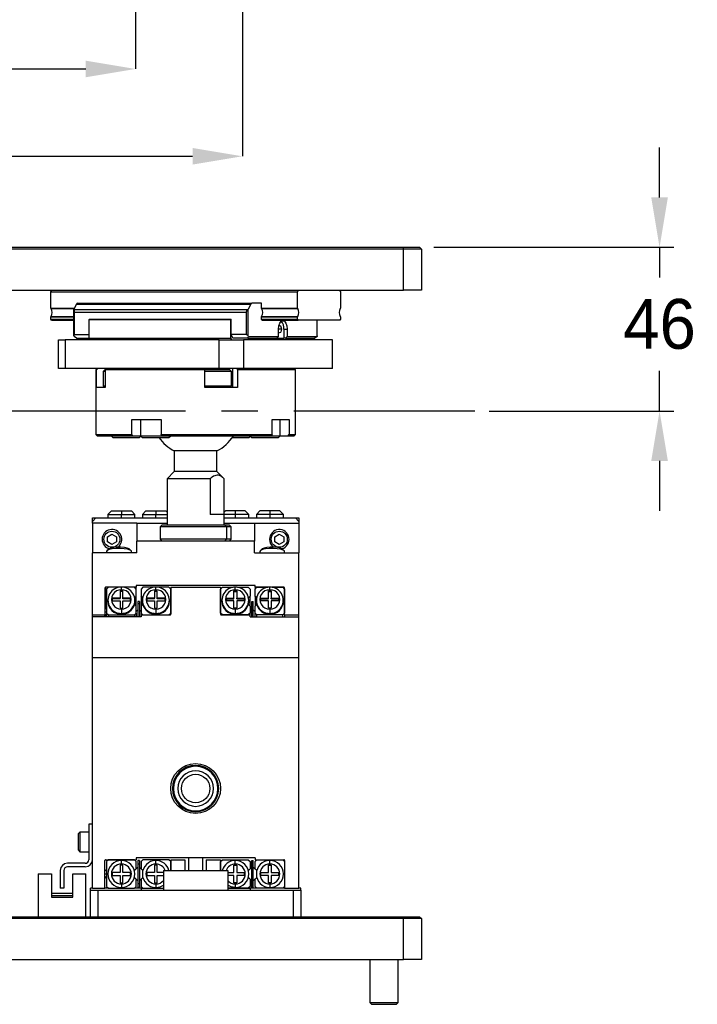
# Model space of a CAD drawing. Header units: millimetres. Extents: x 28 to 428, y 52 to 282.
# Tile 14 of 18: x 273 to 320, y 52 to 121. Entities that reach past the tile are written whole.
import ezdxf

# ---------------------------------------------------------------- set-up
doc = ezdxf.new("R2010")
doc.units = ezdxf.units.MM
doc.header["$PDSIZE"] = -1
doc.linetypes.add('CENTERX2', pattern=[20.32, 12.7, -2.54, 2.54, -2.54])
doc.layers.add('AM_5', color=3, linetype='Continuous', lineweight=25)
doc.layers.add('SLD-0', color=7, linetype='Continuous')
doc.styles.add('SLDTEXTSTYLE3', font='HGPGothicM.ttf')
doc.styles.get("Standard").update_dxf_attribs({"font": 'HGPGothicM.ttf'})
doc.dimstyles.new('ISO-25$0', dxfattribs={"dimtxt": 2.5, "dimasz": 2.5, "dimexe": 1.25, "dimexo": 0.625, "dimtad": 1, "dimlfac": 4, "dimtxsty": 'STANDARD', "dimcen": 2.5, "dimadec": 0, "dimazin": 0, "dimtfac": 1, "dimtmove": 0, "dimatfit": 3, "dimfxl": 1, "dimarcsym": 0})
doc.dimstyles.new('SLDDIMSTYLE2', dxfattribs={"dimtxt": 3.5, "dimasz": 3.5, "dimexe": 0, "dimexo": 0.0625, "dimgap": 0.875, "dimtad": 3, "dimdec": 3, "dimlfac": 4, "dimrnd": 1e-09, "dimzin": 12, "dimdsep": 46, "dimtxsty": 'SLDTEXTSTYLE3', "dimsah": 1, "dimcen": 0.09, "dimadec": 0, "dimazin": 3, "dimtfac": 1, "dimtdec": 3, "dimtofl": 0, "dimtmove": 0, "dimatfit": 3, "dimfxl": 1, "dimfrac": 2, "dimtolj": 1, "dimtzin": 12, "dimarcsym": 0})

# ---------------------------------------------------------------- blocks, each defined once
blk = doc.blocks.new('_D_2')
at = {"layer": 'Defpoints', "color": 0, "transparency": 16777216}
for p in [(241.04, 156.028), (281.04, 156.028), (281.04, 117.328)]:
    blk.add_point(p, dxfattribs=at)
at = {"layer": 'SLD-0', "color": 0, "lineweight": -2, "transparency": 16777216}
for p, q in [((241.04, 155.965), (241.04, 117.328)), ((281.04, 155.965), (281.04, 117.328)), ((244.54, 117.328), (277.54, 117.328))]:
    blk.add_line(p, q, dxfattribs=at)
at = {"layer": 'SLD-0', "color": 0, "transparency": 16777216}
for points in [[(244.54, 117.911), (244.54, 116.745), (241.04, 117.328)], [(277.54, 117.911), (277.54, 116.745), (281.04, 117.328)]]:
    blk.add_solid(points, dxfattribs=at)
at = {"layer": 'SLD-0', "color": 0, "transparency": 16777216, "insert": (261.04, 121.74), "char_height": 3.5, "attachment_point": 2, "style": 'SLDTEXTSTYLE3'}
blk.add_mtext('\\A1;{\\fGDT;o}160', dxfattribs=at)
blk = doc.blocks.new('_D_3')
at = {"layer": 'Defpoints', "color": 0, "transparency": 16777216}
for p in [(233.54, 148.528), (288.54, 148.528), (288.54, 111.199)]:
    blk.add_point(p, dxfattribs=at)
at = {"layer": 'SLD-0', "color": 0, "lineweight": -2, "transparency": 16777216}
for p, q in [((233.54, 148.465), (233.54, 111.199)), ((288.54, 148.465), (288.54, 111.199)), ((237.04, 111.199), (285.04, 111.199))]:
    blk.add_line(p, q, dxfattribs=at)
at = {"layer": 'SLD-0', "color": 0, "transparency": 16777216}
for points in [[(237.04, 111.782), (237.04, 110.616), (233.54, 111.199)], [(285.04, 111.782), (285.04, 110.616), (288.54, 111.199)]]:
    blk.add_solid(points, dxfattribs=at)
at = {"layer": 'SLD-0', "color": 0, "transparency": 16777216, "insert": (261.04, 115.611), "char_height": 3.5, "attachment_point": 2, "style": 'SLDTEXTSTYLE3'}
blk.add_mtext('\\A1;{\\fGDT;o}220', dxfattribs=at)
blk = doc.blocks.new('*D84')
at = {"layer": 'AM_5', "color": 0, "lineweight": -2, "transparency": 16777216}
for p, q in [((317.829, 108.306), (317.829, 111.806)), ((301.983, 104.806), (318.829, 104.806)), ((317.829, 104.806), (317.829, 102.68)), ((317.829, 93.306), (317.829, 96.132)), ((305.858, 93.306), (318.829, 93.306)), ((317.829, 89.806), (317.829, 86.306))]:
    blk.add_line(p, q, dxfattribs=at)
at = {"layer": 'AM_5', "color": 0, "transparency": 16777216}
for points in [[(317.246, 108.306), (318.413, 108.306), (317.829, 104.806)], [(317.246, 89.806), (318.413, 89.806), (317.829, 93.306)]]:
    blk.add_solid(points, dxfattribs=at)
at = {"layer": 'Defpoints', "color": 0, "transparency": 16777216}
for p in [(300.983, 104.806), (317.829, 104.806), (304.858, 93.306)]:
    blk.add_point(p, dxfattribs=at)
at = {"layer": 'AM_5', "color": 0, "transparency": 16777216, "insert": (317.829, 99.406), "char_height": 3.5, "attachment_point": 5}
blk.add_mtext('46', dxfattribs=at)

msp = doc.modelspace()

# ---------------------------------------------------------------- linework, layer by layer
at = {"color": 7, "linetype": 'Continuous'}
for p, q in [((299.85833, 104.68054), (227.35833, 104.68054)), ((227.4101, 104.80554), (299.80655, 104.80554)), ((299.80655, 104.80554), (299.85833, 104.68054)), ((299.80655, 104.80554), (300.98333, 104.80554)), ((299.85833, 101.80554), (299.85833, 104.68054)), ((301.10833, 104.68054), (299.85833, 104.68054)), ((300.98333, 104.80554), (301.10833, 104.68054)), ((301.10833, 104.68054), (301.10833, 101.80554)), ((227.35833, 101.80554), (299.85833, 101.80554)), ((275.09871, 101.68054), (275.16121, 101.80554)), ((275.09871, 101.68054), (292.41922, 101.68054)), ((275.09871, 100.53365), (275.09871, 101.68054)), ((292.41922, 101.68054), (292.48172, 101.80554)), ((292.41922, 100.53365), (292.41922, 101.68054)), ((295.35672, 101.80554), (295.41922, 101.68054)), ((295.41922, 101.68054), (295.41922, 100.53365)), ((301.10833, 101.80554), (299.85833, 101.80554)), ((275.09871, 100.53365), (276.75671, 100.53365)), ((275.10808, 100.50117), (276.74047, 100.50117)), ((276.89355, 100.80732), (276.71766, 100.45554)), ((276.71766, 100.45554), (276.72746, 100.42876)), ((276.71766, 98.58054), (276.71766, 100.45554)), ((276.72746, 100.42876), (288.91369, 100.42876)), ((276.75426, 100.25199), (288.81366, 100.25199)), ((276.75426, 98.68054), (276.75426, 100.25199)), ((276.89355, 100.80732), (289.12615, 100.80732)), ((276.98193, 100.88054), (289.21454, 100.88054)), ((288.81366, 100.25199), (288.81366, 98.68054)), ((288.91369, 100.42876), (288.95027, 100.45554)), ((289.12615, 100.80732), (288.95027, 100.45554)), ((288.95027, 98.58054), (288.95027, 100.45554)), ((289.87527, 100.88054), (289.21454, 100.88054)), ((289.87527, 100.53365), (289.87527, 100.88054)), ((289.87527, 100.53365), (292.41922, 100.53365)), ((289.88464, 100.50117), (292.42859, 100.50117)), ((275.09871, 99.75554), (275.09871, 99.92743)), ((275.09871, 99.92743), (276.71766, 99.92743)), ((275.09871, 99.75554), (276.71766, 99.75554)), ((275.13621, 99.68054), (275.09871, 99.75554)), ((275.10808, 99.95991), (276.71766, 99.95991)), ((275.13621, 99.68054), (276.71766, 99.68054)), ((277.79014, 99.73054), (277.81514, 99.76054)), ((277.79014, 99.73054), (287.72778, 99.73054)), ((277.79014, 98.43054), (277.79014, 99.73054)), ((277.81514, 99.76054), (287.75278, 99.76054)), ((287.72778, 99.73054), (287.75278, 99.76054)), ((287.72778, 98.43054), (287.72778, 99.73054)), ((287.75278, 98.68054), (287.75278, 99.76054)), ((289.87527, 99.75554), (289.87527, 99.92743)), ((289.87527, 99.92743), (292.41922, 99.92743)), ((289.91277, 99.68054), (289.87527, 99.75554)), ((289.87527, 99.75554), (292.41922, 99.75554)), ((289.88464, 99.95991), (292.42859, 99.95991)), ((289.91854, 99.68054), (289.91277, 99.68054)), ((289.91277, 99.68054), (292.45672, 99.68054)), ((292.41922, 99.75554), (292.41922, 99.92743)), ((292.45672, 99.68054), (292.41922, 99.75554)), ((295.38172, 99.68054), (292.45672, 99.68054)), ((293.80027, 98.58054), (293.80027, 99.68054)), ((295.41922, 99.75554), (295.38172, 99.68054)), ((295.41922, 99.92743), (295.41922, 99.75554)), ((291.07527, 98.55554), (291.07527, 99.05554)), ((291.28376, 99.05554), (291.07527, 99.05554)), ((291.45876, 99.05554), (291.67527, 99.05554)), ((291.45876, 99.05554), (291.45876, 98.43054)), ((291.67527, 99.05554), (291.67527, 98.55554)), ((275.63877, 96.30554), (275.63877, 98.30554)), ((275.63877, 98.30554), (276.0963, 98.30554)), ((276.0963, 98.30554), (276.0963, 96.30554)), ((286.92162, 98.30554), (276.0963, 98.30554)), ((276.71766, 98.58054), (276.75426, 98.68054)), ((276.73016, 98.55554), (276.71766, 98.58054)), ((276.90091, 98.43054), (276.73016, 98.55554)), ((276.75426, 98.68054), (277.79014, 98.68054)), ((276.90091, 98.43054), (277.79014, 98.43054)), ((277.79014, 98.43054), (287.72778, 98.43054)), ((277.85264, 98.30554), (277.79014, 98.43054)), ((286.92162, 96.30554), (286.92162, 98.30554)), ((286.92162, 98.30554), (288.62915, 98.30554)), ((287.79028, 98.30554), (287.72778, 98.43054)), ((287.87778, 98.43054), (287.75278, 98.68054)), ((288.81366, 98.68054), (287.75278, 98.68054)), ((288.91701, 98.43054), (287.87778, 98.43054)), ((288.62915, 98.30554), (288.62915, 96.30554)), ((294.87915, 98.30554), (288.62915, 98.30554)), ((288.95027, 98.58054), (288.81366, 98.68054)), ((288.91701, 98.43054), (288.96277, 98.55554)), ((288.91701, 98.43054), (290.96701, 98.43054)), ((288.96277, 98.55554), (288.95027, 98.58054)), ((288.96277, 98.55554), (291.07527, 98.55554)), ((291.16528, 98.38054), (289.29028, 98.38054)), ((291.07527, 98.55554), (290.96701, 98.43054)), ((290.96701, 98.43054), (291.45876, 98.43054)), ((291.56701, 98.43054), (291.45876, 98.43054)), ((291.56701, 98.43054), (291.67527, 98.55554)), ((291.56701, 98.43054), (293.61701, 98.43054)), ((291.67527, 98.55554), (293.78777, 98.55554)), ((292.72778, 98.43054), (292.66528, 98.30554)), ((293.78777, 98.55554), (293.61701, 98.43054)), ((293.80027, 98.58054), (293.78777, 98.55554)), ((294.87915, 96.30554), (294.87915, 98.30554)), ((276.0963, 96.30554), (275.63877, 96.30554)), ((286.92162, 96.30554), (276.0963, 96.30554)), ((278.35896, 96.30554), (278.25896, 96.20554)), ((278.25896, 96.20554), (278.25896, 91.65554)), ((278.28814, 96.20554), (278.25896, 96.20554)), ((278.38617, 96.30554), (278.28814, 96.20554)), ((278.28814, 94.95554), (278.28814, 96.20554)), ((278.88813, 96.20554), (278.76313, 96.08054)), ((278.90283, 96.20554), (278.88813, 96.20554)), ((278.90283, 96.20554), (279.00087, 96.30554)), ((278.90283, 96.20554), (278.90283, 94.95554)), ((285.8974, 96.20554), (278.90283, 96.20554)), ((285.87113, 96.30554), (285.8974, 96.20554)), ((285.8974, 94.95554), (285.8974, 96.20554)), ((287.65232, 96.20554), (285.8974, 96.20554)), ((288.62915, 96.30554), (286.92162, 96.30554)), ((287.77732, 96.08054), (287.65232, 96.20554)), ((287.86186, 94.95554), (287.86186, 96.30554)), ((288.19147, 96.20554), (288.1652, 96.30554)), ((288.19147, 96.20554), (288.19147, 94.95554)), ((292.25896, 96.20554), (288.19147, 96.20554)), ((294.87915, 96.30554), (288.62915, 96.30554)), ((292.25896, 96.20554), (292.15896, 96.30554)), ((292.25896, 91.65554), (292.25896, 96.20554)), ((278.76313, 96.08054), (278.76313, 95.05554)), ((278.90283, 96.08054), (278.76313, 96.08054)), ((287.77732, 96.08054), (285.8974, 96.08054)), ((287.77732, 95.05554), (287.77732, 96.08054)), ((278.90283, 94.95554), (278.28814, 94.95554)), ((278.90283, 95.05554), (278.76313, 95.05554)), ((287.77732, 95.05554), (285.8974, 95.05554)), ((288.19147, 94.95554), (285.8974, 94.95554)), ((286.08982, 95.05554), (286.08982, 94.95554)), ((287.33982, 94.95554), (287.33982, 95.05554)), ((280.78129, 92.70554), (282.8381, 92.70554)), ((280.78129, 91.65554), (280.78129, 92.70554)), ((281.38396, 92.70554), (281.38396, 91.58054)), ((282.8381, 92.70554), (282.8381, 91.65554)), ((290.63952, 92.70554), (291.82702, 92.70554)), ((290.63952, 91.65554), (290.63952, 92.70554)), ((291.19286, 91.58054), (291.19286, 92.70554)), ((291.82702, 92.70554), (291.82702, 91.65554)), ((278.25896, 91.65554), (278.35896, 91.55554)), ((278.25896, 91.65554), (280.78129, 91.65554)), ((280.83203, 91.55554), (278.35896, 91.55554)), ((279.35007, 91.55554), (279.45007, 91.45554)), ((279.45007, 91.45554), (281.19947, 91.45554)), ((280.78129, 91.65554), (280.83203, 91.55554)), ((281.40896, 91.55554), (280.83203, 91.55554)), ((281.19947, 91.45554), (281.32507, 91.45554)), ((281.32507, 91.45554), (281.41702, 91.54748)), ((281.38396, 91.58054), (281.50896, 91.45554)), ((281.38396, 91.58054), (282.88059, 91.58054)), ((281.50896, 91.45554), (283.25836, 91.45554)), ((282.8381, 91.65554), (290.63952, 91.65554)), ((282.88884, 91.55554), (282.8381, 91.65554)), ((290.55163, 91.55554), (282.88884, 91.55554)), ((283.25836, 91.45554), (283.38396, 91.45554)), ((283.38396, 91.45554), (283.48396, 91.55554)), ((287.8393, 91.45554), (288.88336, 91.45554)), ((288.88336, 91.45554), (289.00896, 91.45554)), ((289.00896, 91.45554), (289.10091, 91.54748)), ((289.09286, 91.55554), (289.19286, 91.45554)), ((289.19286, 91.45554), (290.94225, 91.45554)), ((290.63952, 91.65554), (290.55163, 91.55554)), ((290.57926, 91.58054), (291.05051, 91.58054)), ((290.94225, 91.45554), (291.06786, 91.45554)), ((291.05051, 91.58054), (291.19286, 91.58054)), ((291.06786, 91.45554), (291.19286, 91.58054)), ((291.73913, 91.55554), (291.16786, 91.55554)), ((291.73913, 91.55554), (291.82702, 91.65554)), ((292.15896, 91.55554), (291.73913, 91.55554)), ((291.82702, 91.65554), (292.25896, 91.65554)), ((292.15896, 91.55554), (292.25896, 91.65554)), ((283.75896, 90.50721), (283.75896, 89.05554)), ((286.75896, 90.50721), (283.75896, 90.50721)), ((286.75896, 89.05554), (286.75896, 90.50721)), ((283.75896, 89.05554), (283.25896, 88.55554)), ((283.25896, 88.55554), (283.25896, 85.30554)), ((286.29038, 88.55554), (283.2593, 88.55554)), ((286.75896, 89.05554), (283.75896, 89.05554)), ((286.29038, 88.55554), (286.29038, 86.05554)), ((287.25776, 88.55674), (286.75896, 89.05554)), ((287.25863, 86.05554), (287.25863, 88.55554)), ((287.25896, 85.30554), (287.25896, 88.55554)), ((278.00896, 85.80554), (278.25896, 85.80554)), ((278.00896, 85.55554), (278.00896, 85.80554)), ((278.25896, 85.80554), (278.00896, 85.55554)), ((278.25896, 85.80554), (283.25896, 85.80554)), ((279.34646, 86.30554), (279.09646, 86.05554)), ((279.09646, 86.05554), (279.09646, 85.80554)), ((279.09646, 86.05554), (280.04646, 86.05554)), ((279.34646, 86.30554), (280.04646, 86.30554)), ((280.04646, 86.30554), (280.04646, 86.05554)), ((280.04646, 86.30554), (280.74646, 86.30554)), ((280.04646, 86.05554), (280.99646, 86.05554)), ((280.04646, 85.80554), (280.04646, 86.05554)), ((280.99646, 86.05554), (280.74646, 86.30554)), ((280.99646, 85.80554), (280.99646, 86.05554)), ((281.77146, 86.30554), (281.52146, 86.05554)), ((281.52146, 86.05554), (281.52146, 85.80554)), ((281.52146, 86.05554), (282.47146, 86.05554)), ((281.77146, 86.30554), (282.47146, 86.30554)), ((282.47146, 86.30554), (282.47146, 86.05554)), ((282.47146, 86.30554), (283.17146, 86.30554)), ((282.47146, 85.80554), (282.47146, 86.05554)), ((282.47146, 86.05554), (283.25896, 86.05554)), ((283.25896, 86.21804), (283.17146, 86.30554)), ((287.25863, 86.05554), (286.29038, 86.05554)), ((288.04646, 86.05554), (287.25863, 86.05554)), ((287.34646, 86.30554), (287.25896, 86.21804)), ((287.25896, 85.80554), (292.25896, 85.80554)), ((288.04646, 86.30554), (287.34646, 86.30554)), ((288.04646, 86.30554), (288.04646, 86.05554)), ((288.74646, 86.30554), (288.04646, 86.30554)), ((288.99646, 86.05554), (288.04646, 86.05554)), ((288.04646, 86.05554), (288.04646, 85.80554)), ((288.99646, 86.05554), (288.74646, 86.30554)), ((288.99646, 85.80554), (288.99646, 86.05554)), ((289.77146, 86.30554), (289.52146, 86.05554)), ((289.52146, 86.05554), (289.52146, 85.80554)), ((290.47146, 86.05554), (289.52146, 86.05554)), ((290.47146, 86.30554), (289.77146, 86.30554)), ((291.17146, 86.30554), (290.47146, 86.30554)), ((290.47146, 86.30554), (290.47146, 86.05554)), ((291.42146, 86.05554), (290.47146, 86.05554)), ((290.47146, 86.05554), (290.47146, 85.80554)), ((291.42146, 86.05554), (291.17146, 86.30554)), ((291.42146, 85.80554), (291.42146, 86.05554)), ((292.25896, 85.80554), (292.50896, 85.80554)), ((292.50896, 85.55554), (292.25896, 85.80554)), ((292.50896, 85.80554), (292.50896, 85.55554)), ((278.00896, 85.43054), (278.00896, 85.55554)), ((281.13396, 85.43054), (278.00896, 85.43054)), ((278.00896, 85.43054), (278.00896, 83.35868)), ((281.13396, 85.43054), (283.25896, 85.43054)), ((281.13396, 85.43054), (281.13396, 84.18054)), ((282.88396, 85.30554), (282.75896, 85.18054)), ((282.75896, 85.18054), (282.75896, 84.30554)), ((287.42018, 85.18054), (282.75896, 85.18054)), ((287.31212, 85.30554), (282.88396, 85.30554)), ((287.25896, 85.43054), (289.38396, 85.43054)), ((287.31212, 85.30554), (287.42018, 85.18054)), ((287.63396, 85.30554), (287.31212, 85.30554)), ((287.42018, 85.18054), (287.42018, 84.30554)), ((287.75896, 85.18054), (287.42018, 85.18054)), ((287.75896, 85.18054), (287.63396, 85.30554)), ((287.75896, 84.30554), (287.75896, 85.18054)), ((289.38396, 85.43054), (289.38396, 84.18054)), ((289.38396, 85.43054), (292.50896, 85.43054)), ((292.50896, 85.55554), (292.50896, 85.43054)), ((292.50896, 85.43054), (292.50896, 83.35868)), ((279.07146, 84.48596), (279.38396, 84.66638)), ((279.07146, 84.12512), (279.07146, 84.48596)), ((279.38396, 84.66638), (279.69646, 84.48596)), ((279.69646, 84.48596), (279.69646, 84.12512)), ((290.82146, 84.48596), (291.13396, 84.66638)), ((290.82146, 84.12512), (290.82146, 84.48596)), ((291.13396, 84.66638), (291.44646, 84.48596)), ((291.44646, 84.48596), (291.44646, 84.12512)), ((279.38396, 83.94469), (279.07146, 84.12512)), ((279.69646, 84.12512), (279.38396, 83.94469)), ((281.13396, 83.35868), (281.13396, 84.18054)), ((289.38396, 84.18054), (281.13396, 84.18054)), ((282.75896, 84.30554), (282.88396, 84.18054)), ((287.42018, 84.30554), (282.75896, 84.30554)), ((287.31212, 84.18054), (287.42018, 84.30554)), ((287.75896, 84.30554), (287.42018, 84.30554)), ((287.63396, 84.18054), (287.75896, 84.30554)), ((289.38396, 83.35868), (289.38396, 84.18054)), ((291.13396, 83.94469), (290.82146, 84.12512)), ((291.44646, 84.12512), (291.13396, 83.94469)), ((281.13396, 83.35868), (278.00896, 83.35868)), ((278.00896, 78.99304), (278.00896, 83.35868)), ((279.00896, 83.44963), (279.00896, 83.35868)), ((279.15778, 83.61637), (279.03675, 83.50268)), ((280.73118, 83.50268), (280.61015, 83.61637)), ((280.75896, 83.35868), (280.75896, 83.44963)), ((289.38396, 83.35868), (292.50896, 83.35868)), ((289.75896, 83.44963), (289.75896, 83.35868)), ((289.90778, 83.61637), (289.78675, 83.50268)), ((291.48118, 83.50268), (291.36015, 83.61637)), ((291.50896, 83.35868), (291.50896, 83.44963)), ((292.50896, 78.99304), (292.50896, 83.35868)), ((279.89286, 80.93332), (278.93396, 80.93332)), ((278.93396, 80.93332), (278.93396, 79.46776)), ((279.13396, 80.93332), (279.00896, 80.81205)), ((279.89286, 80.93332), (279.13396, 80.93332)), ((280.04646, 80.76355), (280.04646, 80.94545)), ((280.95896, 80.93332), (280.20007, 80.93332)), ((281.08396, 80.93332), (280.20007, 80.93332)), ((281.08396, 80.81205), (280.95896, 80.93332)), ((289.43396, 81.05459), (281.08396, 81.05459)), ((281.08396, 81.05459), (281.08396, 80.93332)), ((281.08396, 80.81205), (281.08396, 80.93332)), ((281.55896, 80.93421), (281.43396, 80.81295)), ((282.31786, 80.93421), (281.55896, 80.93421)), ((282.47146, 80.76444), (282.47146, 80.94634)), ((283.38396, 80.93421), (282.62507, 80.93421)), ((283.50896, 80.81295), (283.38396, 80.93421)), ((283.50896, 80.93421), (283.50896, 79.04244)), ((283.50896, 80.93421), (287.00896, 80.93421)), ((287.00896, 80.81295), (287.13396, 80.93421)), ((287.00896, 80.93421), (287.00896, 79.04244)), ((287.13396, 80.93421), (287.89286, 80.93421)), ((288.04646, 80.76444), (288.04646, 80.94634)), ((288.20007, 80.93421), (288.95896, 80.93421)), ((288.95896, 80.93421), (289.08396, 80.81295)), ((289.43396, 80.93332), (289.43396, 81.05459)), ((289.43396, 80.81205), (289.55896, 80.93332)), ((290.31786, 80.93332), (289.43396, 80.93332)), ((289.43396, 80.93332), (289.43396, 80.81205)), ((289.55896, 80.93332), (290.31786, 80.93332)), ((290.47146, 80.76355), (290.47146, 80.94545)), ((290.62507, 80.93332), (291.38396, 80.93332)), ((291.45896, 80.93332), (290.62507, 80.93332)), ((291.38396, 80.93332), (291.50896, 80.81205)), ((291.45896, 80.86056), (291.45896, 80.93332)), ((278.88396, 80.88482), (278.88396, 78.99304)), ((279.00896, 80.81205), (279.00896, 79.11431)), ((280.14146, 80.69564), (279.95146, 80.69564)), ((279.95146, 80.69564), (279.95146, 80.17661)), ((280.14146, 80.635), (279.95146, 80.635)), ((280.14146, 80.17661), (280.14146, 80.69564)), ((281.08396, 80.3079), (280.97792, 80.20502)), ((281.08396, 80.3079), (281.08396, 80.81205)), ((281.08396, 79.61846), (281.08396, 80.3079)), ((281.43396, 80.81295), (281.43396, 80.30879)), ((281.54001, 80.20591), (281.43396, 80.30879)), ((281.43396, 80.30879), (281.43396, 79.61935)), ((282.56646, 80.69653), (282.37646, 80.69653)), ((282.37646, 80.69653), (282.37646, 80.1775)), ((282.56646, 80.63589), (282.37646, 80.63589)), ((282.56646, 80.1775), (282.56646, 80.69653)), ((283.50896, 79.1152), (283.50896, 80.81295)), ((287.00896, 79.1152), (287.00896, 80.81295)), ((287.95146, 80.69653), (288.14146, 80.69653)), ((287.95146, 80.1775), (287.95146, 80.69653)), ((287.95146, 80.63589), (288.14146, 80.63589)), ((288.14146, 80.69653), (288.14146, 80.1775)), ((288.97792, 80.20591), (289.08396, 80.30879)), ((289.08396, 80.81295), (289.08396, 80.30879)), ((289.08396, 79.61935), (289.08396, 80.30879)), ((289.43396, 80.3079), (289.43396, 80.81205)), ((289.54001, 80.20502), (289.43396, 80.3079)), ((289.43396, 80.3079), (289.43396, 79.61846)), ((290.37646, 80.69564), (290.56646, 80.69564)), ((290.37646, 80.17661), (290.37646, 80.69564)), ((290.37646, 80.635), (290.56646, 80.635)), ((290.56646, 80.69564), (290.56646, 80.17661)), ((291.50896, 78.99304), (291.50896, 80.88482)), ((291.50896, 80.81205), (291.50896, 79.11431)), ((279.00896, 79.39276), (278.88396, 79.51776)), ((279.09646, 80.02381), (279.09646, 79.96318)), ((279.95146, 80.17661), (279.41646, 80.17661)), ((279.41646, 79.99228), (279.41646, 80.17661)), ((279.95146, 80.11598), (279.41646, 80.11598)), ((279.41646, 79.99228), (279.95146, 79.99228)), ((279.95146, 80.11598), (279.95146, 80.17661)), ((279.95146, 79.99228), (279.95146, 79.47326)), ((280.67646, 80.17661), (280.14146, 80.17661)), ((280.14146, 80.11598), (280.14146, 80.17661)), ((280.67646, 80.11598), (280.14146, 80.11598)), ((280.14146, 79.47326), (280.14146, 79.99228)), ((280.14146, 79.99228), (280.67646, 79.99228)), ((280.67646, 79.99228), (280.67646, 80.17661)), ((280.96626, 79.73264), (281.08396, 79.61846)), ((280.99646, 79.96318), (280.99646, 80.02381)), ((281.08396, 79.11431), (281.08396, 79.61846)), ((281.30896, 79.94588), (281.20896, 79.94588)), ((281.20896, 79.94588), (281.20896, 79.76398)), ((281.30896, 79.76398), (281.20896, 79.76398)), ((281.20896, 79.76398), (281.20896, 78.87266)), ((281.30896, 79.94588), (281.30896, 79.76398)), ((281.30896, 79.76398), (281.30896, 78.87266)), ((281.43396, 79.61935), (281.55166, 79.73354)), ((281.43396, 79.61935), (281.43396, 79.1152)), ((281.52146, 80.0247), (281.52146, 79.96407)), ((282.37646, 80.1775), (281.84146, 80.1775)), ((281.84146, 80.1775), (281.84146, 79.99317)), ((282.37646, 80.11687), (281.84146, 80.11687)), ((281.84146, 79.99317), (282.37646, 79.99317)), ((282.37646, 80.11687), (282.37646, 80.1775)), ((282.37646, 79.99317), (282.37646, 79.47415)), ((283.10146, 80.1775), (282.56646, 80.1775)), ((282.56646, 80.11687), (282.56646, 80.1775)), ((283.10146, 80.11687), (282.56646, 80.11687)), ((282.56646, 79.47415), (282.56646, 79.99317)), ((282.56646, 79.99317), (283.10146, 79.99317)), ((283.10146, 80.1775), (283.10146, 79.99317)), ((283.42146, 79.96407), (283.42146, 80.0247)), ((287.09646, 80.0247), (287.09646, 79.96407)), ((287.41646, 80.1775), (287.95146, 80.1775)), ((287.41646, 80.1775), (287.41646, 79.99317)), ((287.41646, 80.11687), (287.95146, 80.11687)), ((287.95146, 79.99317), (287.41646, 79.99317)), ((287.95146, 80.11687), (287.95146, 80.1775)), ((287.95146, 79.47415), (287.95146, 79.99317)), ((288.14146, 80.1775), (288.67646, 80.1775)), ((288.14146, 80.11687), (288.14146, 80.1775)), ((288.14146, 80.11687), (288.67646, 80.11687)), ((288.14146, 79.99317), (288.14146, 79.47415)), ((288.67646, 79.99317), (288.14146, 79.99317)), ((288.67646, 80.1775), (288.67646, 79.99317)), ((288.96626, 79.73354), (289.08396, 79.61935)), ((288.99646, 79.96407), (288.99646, 80.0247)), ((289.08396, 79.61935), (289.08396, 79.1152)), ((289.20896, 79.94588), (289.30896, 79.94588)), ((289.20896, 79.76398), (289.20896, 79.94588)), ((289.20896, 79.76398), (289.30896, 79.76398)), ((289.20896, 78.87266), (289.20896, 79.76398)), ((289.30896, 79.76398), (289.30896, 79.94588)), ((289.30896, 78.87266), (289.30896, 79.76398)), ((289.55166, 79.73264), (289.43396, 79.61846)), ((289.43396, 79.11431), (289.43396, 79.61846)), ((289.52146, 80.02381), (289.52146, 79.96318)), ((289.84146, 80.17661), (290.37646, 80.17661)), ((289.84146, 79.99228), (289.84146, 80.17661)), ((289.84146, 80.11598), (290.37646, 80.11598)), ((290.37646, 79.99228), (289.84146, 79.99228)), ((290.37646, 80.11598), (290.37646, 80.17661)), ((290.37646, 79.47326), (290.37646, 79.99228)), ((290.56646, 80.17661), (291.10146, 80.17661)), ((290.56646, 80.11598), (290.56646, 80.17661)), ((290.56646, 80.11598), (291.10146, 80.11598)), ((290.56646, 79.99228), (290.56646, 79.47326)), ((291.10146, 79.99228), (290.56646, 79.99228)), ((291.10146, 79.99228), (291.10146, 80.17661)), ((291.42146, 79.96318), (291.42146, 80.02381)), ((278.00896, 78.87266), (278.00896, 78.99304)), ((278.00896, 78.99304), (278.88396, 78.99304)), ((281.43396, 78.87266), (278.00896, 78.87266)), ((278.00896, 76.00818), (278.00896, 78.87266)), ((278.88396, 79.20526), (279.00896, 79.20526)), ((278.88396, 78.89276), (279.00896, 79.01776)), ((278.88396, 78.87266), (278.88396, 78.99304)), ((278.93396, 78.94276), (278.93396, 78.87266)), ((279.00896, 79.11431), (279.13396, 78.99304)), ((279.00896, 79.11431), (279.00896, 78.87266)), ((279.13396, 78.99304), (280.95896, 78.99304)), ((279.13396, 78.99304), (279.13396, 78.87266)), ((279.95146, 79.47326), (280.14146, 79.47326)), ((280.04646, 79.40535), (280.04646, 79.10218)), ((280.04646, 79.04154), (280.04646, 79.10218)), ((280.95896, 78.99304), (281.08396, 79.11431)), ((280.95896, 78.99304), (280.95896, 78.87266)), ((281.20896, 79.35484), (281.08396, 79.23357)), ((281.08396, 79.11431), (281.08396, 78.87266)), ((281.43396, 79.23357), (281.30896, 79.35484)), ((281.43396, 79.1152), (281.55896, 78.99393)), ((281.43396, 79.1152), (281.43396, 78.99393)), ((281.43396, 78.99393), (281.43396, 78.87266)), ((281.43396, 78.99393), (283.45896, 78.99393)), ((281.55896, 78.99393), (283.38396, 78.99393)), ((282.37646, 79.47415), (282.56646, 79.47415)), ((282.47146, 79.40624), (282.47146, 79.10307)), ((282.47146, 79.04244), (282.47146, 79.10307)), ((283.38396, 78.99393), (283.50896, 79.1152)), ((287.13396, 78.99393), (287.00896, 79.1152)), ((287.05896, 78.99393), (289.08396, 78.99393)), ((288.95896, 78.99393), (287.13396, 78.99393)), ((288.14146, 79.47415), (287.95146, 79.47415)), ((288.04646, 79.40624), (288.04646, 79.10307)), ((288.04646, 79.10307), (288.04646, 79.04244)), ((289.08396, 79.1152), (288.95896, 78.99393)), ((289.08396, 79.23357), (289.20896, 79.35484)), ((289.08396, 78.99393), (289.08396, 79.1152)), ((289.08396, 78.87266), (289.08396, 78.99393)), ((289.08396, 78.87266), (292.50896, 78.87266)), ((289.30896, 79.35484), (289.43396, 79.23357)), ((289.55896, 78.99304), (289.43396, 79.11431)), ((289.43396, 78.87266), (289.43396, 79.11431)), ((289.55896, 78.87266), (289.55896, 78.99304)), ((291.38396, 78.99304), (289.55896, 78.99304)), ((290.56646, 79.47326), (290.37646, 79.47326)), ((290.47146, 79.40535), (290.47146, 79.10218)), ((290.47146, 79.10218), (290.47146, 79.04154)), ((291.50896, 79.11431), (291.38396, 78.99304)), ((291.38396, 78.87266), (291.38396, 78.99304)), ((291.50896, 78.99304), (292.50896, 78.99304)), ((291.50896, 78.99304), (291.50896, 78.87266)), ((292.50896, 78.87266), (292.50896, 78.99304)), ((292.50896, 76.00818), (292.50896, 78.87266)), ((278.00896, 76.00818), (292.50896, 76.00818)), ((278.00896, 59.80554), (278.00896, 76.00818)), ((292.50896, 59.80554), (292.50896, 76.00818)), ((285.25896, 68.36804), (285.25896, 68.43054)), ((285.25896, 65.24304), (285.25896, 65.18054)), ((277.75896, 64.30554), (277.75896, 61.80554)), ((278.00896, 64.30554), (277.75896, 64.30554)), ((277.13396, 63.74304), (277.00896, 63.61804)), ((277.00896, 63.61804), (277.00896, 62.49304)), ((277.75896, 63.74304), (277.13396, 63.74304)), ((277.13396, 63.74304), (277.13396, 62.36804)), ((277.00896, 62.49304), (277.13396, 62.36804)), ((277.13396, 62.36804), (277.75896, 62.36804)), ((277.50896, 61.55554), (276.25896, 61.55554)), ((278.88396, 59.80554), (278.88396, 61.75554)), ((278.93396, 61.80554), (281.08396, 61.80554)), ((279.13396, 61.80554), (279.00896, 61.68054)), ((279.00896, 61.68054), (279.00896, 59.93054)), ((280.95896, 61.80554), (279.13396, 61.80554)), ((280.04646, 61.50554), (280.04646, 61.75554)), ((281.08396, 61.68054), (280.95896, 61.80554)), ((281.08396, 61.93054), (281.08396, 61.80554)), ((289.43396, 61.93054), (281.08396, 61.93054)), ((281.08396, 61.16087), (281.08396, 61.68054)), ((281.30896, 61.75554), (281.20896, 61.75554)), ((281.20896, 61.75554), (281.20896, 61.50554)), ((281.30896, 61.75554), (281.30896, 61.50554)), ((281.55896, 61.80554), (281.43396, 61.68054)), ((281.43396, 61.68054), (281.43396, 61.16087)), ((283.38396, 61.80554), (281.55896, 61.80554)), ((282.47146, 61.50554), (282.47146, 61.75554)), ((283.50896, 61.68054), (283.38396, 61.80554)), ((283.50896, 61.80554), (284.50896, 61.80554)), ((283.50896, 61.80554), (283.50896, 61.05554)), ((283.50896, 61.05554), (283.50896, 61.68054)), ((284.50896, 61.80554), (284.50896, 61.05554)), ((284.75896, 61.93054), (284.75896, 61.05554)), ((285.75896, 61.05554), (285.75896, 61.93054)), ((286.00896, 61.80554), (286.00896, 61.05554)), ((286.00896, 61.80554), (287.00896, 61.80554)), ((287.00896, 61.68054), (287.13396, 61.80554)), ((287.00896, 61.80554), (287.00896, 61.05554)), ((287.00896, 61.05554), (287.00896, 61.68054)), ((287.13396, 61.80554), (288.95896, 61.80554)), ((288.04646, 61.50554), (288.04646, 61.75554)), ((288.95896, 61.80554), (289.08396, 61.68054)), ((289.08396, 61.68054), (289.08396, 61.16087)), ((289.20896, 61.75554), (289.30896, 61.75554)), ((289.20896, 61.50554), (289.20896, 61.75554)), ((289.30896, 61.50554), (289.30896, 61.75554)), ((289.43396, 61.93054), (289.43396, 61.80554)), ((289.43396, 61.68054), (289.55896, 61.80554)), ((289.43396, 61.80554), (291.45896, 61.80554)), ((289.43396, 61.16087), (289.43396, 61.68054)), ((289.55896, 61.80554), (291.38396, 61.80554)), ((290.47146, 61.50554), (290.47146, 61.75554)), ((291.38396, 61.80554), (291.50896, 61.68054)), ((291.50896, 61.75554), (291.50896, 59.80554)), ((291.50896, 61.68054), (291.50896, 59.93054)), ((275.75896, 61.05554), (275.75896, 59.80554)), ((276.00896, 61.05554), (276.00896, 59.80554)), ((277.50896, 61.30554), (276.25896, 61.30554)), ((279.00896, 60.99304), (278.88396, 61.11804)), ((279.95146, 60.90054), (279.41646, 60.90054)), ((279.41646, 60.71054), (279.41646, 60.90054)), ((280.14146, 61.43554), (279.95146, 61.43554)), ((279.95146, 61.43554), (279.95146, 60.90054)), ((280.14146, 60.90054), (280.14146, 61.43554)), ((280.67646, 60.90054), (280.14146, 60.90054)), ((280.67646, 60.71054), (280.67646, 60.90054)), ((281.08396, 61.16087), (280.96626, 61.04317)), ((281.20896, 61.28587), (281.08396, 61.16087)), ((281.30896, 61.50554), (281.20896, 61.50554)), ((281.20896, 61.50554), (281.20896, 60.10554)), ((281.30896, 61.50554), (281.30896, 60.10554)), ((281.43396, 61.16087), (281.30896, 61.28587)), ((281.55166, 61.04317), (281.43396, 61.16087)), ((282.37646, 60.90054), (281.84146, 60.90054)), ((281.84146, 60.90054), (281.84146, 60.71054)), ((282.56646, 61.43554), (282.37646, 61.43554)), ((282.37646, 61.43554), (282.37646, 60.90054)), ((282.56646, 60.90054), (282.56646, 61.43554)), ((283.00896, 60.90054), (282.56646, 60.90054)), ((283.00896, 61.05554), (283.00896, 59.68054)), ((283.00896, 61.05554), (287.50896, 61.05554)), ((287.50896, 61.05554), (287.50896, 59.68054)), ((287.50896, 60.90054), (287.95146, 60.90054)), ((287.95146, 61.43554), (288.14146, 61.43554)), ((287.95146, 60.90054), (287.95146, 61.43554)), ((288.14146, 61.43554), (288.14146, 60.90054)), ((288.14146, 60.90054), (288.67646, 60.90054)), ((288.67646, 60.90054), (288.67646, 60.71054)), ((288.96626, 61.04317), (289.08396, 61.16087)), ((289.08396, 61.16087), (289.20896, 61.28587)), ((289.20896, 61.50554), (289.30896, 61.50554)), ((289.20896, 60.10554), (289.20896, 61.50554)), ((289.30896, 60.10554), (289.30896, 61.50554)), ((289.30896, 61.28587), (289.43396, 61.16087)), ((289.55166, 61.04317), (289.43396, 61.16087)), ((289.84146, 60.90054), (290.37646, 60.90054)), ((289.84146, 60.71054), (289.84146, 60.90054)), ((290.37646, 61.43554), (290.56646, 61.43554)), ((290.37646, 60.90054), (290.37646, 61.43554)), ((290.56646, 61.43554), (290.56646, 60.90054)), ((290.56646, 60.90054), (291.10146, 60.90054)), ((291.10146, 60.71054), (291.10146, 60.90054)), ((274.20896, 60.80554), (274.20896, 57.80554)), ((274.20896, 60.80554), (275.13396, 60.80554)), ((275.13396, 60.80554), (275.13396, 59.18054)), ((276.63396, 59.18054), (276.63396, 60.80554)), ((276.63396, 60.80554), (277.55896, 60.80554)), ((277.55896, 57.80554), (277.55896, 60.80554)), ((278.88396, 60.80554), (279.00896, 60.80554)), ((278.88396, 60.49304), (279.00896, 60.61804)), ((279.41646, 60.71054), (279.95146, 60.71054)), ((279.95146, 60.71054), (279.95146, 60.17554)), ((279.95146, 60.17554), (280.14146, 60.17554)), ((280.14146, 60.17554), (280.14146, 60.71054)), ((280.14146, 60.71054), (280.67646, 60.71054)), ((280.96626, 60.56791), (281.08396, 60.45021)), ((281.08396, 60.45021), (281.20896, 60.32521)), ((281.08396, 59.93054), (281.08396, 60.45021)), ((281.30896, 60.32521), (281.43396, 60.45021)), ((281.43396, 60.45021), (281.55166, 60.56791)), ((281.43396, 60.45021), (281.43396, 59.93054)), ((281.84146, 60.71054), (282.37646, 60.71054)), ((282.37646, 60.71054), (282.37646, 60.17554)), ((282.37646, 60.17554), (282.56646, 60.17554)), ((282.56646, 60.17554), (282.56646, 60.71054)), ((282.56646, 60.71054), (283.00896, 60.71054)), ((287.95146, 60.71054), (287.50896, 60.71054)), ((287.95146, 60.17554), (287.95146, 60.71054)), ((288.14146, 60.17554), (287.95146, 60.17554)), ((288.14146, 60.71054), (288.14146, 60.17554)), ((288.67646, 60.71054), (288.14146, 60.71054)), ((288.96626, 60.56791), (289.08396, 60.45021)), ((289.20896, 60.32521), (289.08396, 60.45021)), ((289.08396, 60.45021), (289.08396, 59.93054)), ((289.43396, 60.45021), (289.30896, 60.32521)), ((289.55166, 60.56791), (289.43396, 60.45021)), ((289.43396, 59.93054), (289.43396, 60.45021)), ((290.37646, 60.71054), (289.84146, 60.71054)), ((290.37646, 60.17554), (290.37646, 60.71054)), ((290.56646, 60.17554), (290.37646, 60.17554)), ((290.56646, 60.71054), (290.56646, 60.17554)), ((291.10146, 60.71054), (290.56646, 60.71054)), ((276.00896, 59.80554), (275.75896, 59.80554)), ((278.00896, 59.80554), (277.88396, 59.80554)), ((277.88396, 59.68054), (277.88396, 59.80554)), ((277.88396, 57.80554), (277.88396, 59.68054)), ((277.88396, 59.68054), (278.38396, 59.68054)), ((278.00896, 59.80554), (278.88396, 59.80554)), ((278.38396, 59.68054), (278.38396, 57.80554)), ((278.38396, 59.68054), (292.13396, 59.68054)), ((279.13396, 59.80554), (278.88396, 59.80554)), ((279.00896, 59.93054), (279.13396, 59.80554)), ((279.13396, 59.80554), (280.95896, 59.80554)), ((280.04646, 60.10554), (280.04646, 59.85554)), ((280.95896, 59.80554), (281.08396, 59.93054)), ((281.43396, 59.80554), (280.95896, 59.80554)), ((281.30896, 60.10554), (281.20896, 60.10554)), ((281.20896, 60.10554), (281.20896, 59.85554)), ((281.30896, 59.85554), (281.20896, 59.85554)), ((281.30896, 60.10554), (281.30896, 59.85554)), ((281.43396, 59.93054), (281.55896, 59.80554)), ((281.43396, 59.80554), (283.00896, 59.80554)), ((281.43396, 59.80554), (281.43396, 59.68054)), ((281.55896, 59.80554), (283.00896, 59.80554)), ((282.47146, 60.10554), (282.47146, 59.85554)), ((288.95896, 59.80554), (287.50896, 59.80554)), ((287.50896, 59.80554), (289.08396, 59.80554)), ((288.04646, 60.10554), (288.04646, 59.85554)), ((289.08396, 59.93054), (288.95896, 59.80554)), ((289.55896, 59.80554), (289.08396, 59.80554)), ((289.08396, 59.80554), (289.08396, 59.68054)), ((289.20896, 60.10554), (289.30896, 60.10554)), ((289.20896, 59.85554), (289.20896, 60.10554)), ((289.20896, 59.85554), (289.30896, 59.85554)), ((289.30896, 59.85554), (289.30896, 60.10554)), ((289.55896, 59.80554), (289.43396, 59.93054)), ((291.38396, 59.80554), (289.55896, 59.80554)), ((290.47146, 60.10554), (290.47146, 59.85554)), ((291.50896, 59.93054), (291.38396, 59.80554)), ((291.50896, 59.80554), (291.38396, 59.80554)), ((291.50896, 59.80554), (292.50896, 59.80554)), ((292.13396, 57.80554), (292.13396, 59.68054)), ((292.13396, 59.68054), (292.63396, 59.68054)), ((292.63396, 59.80554), (292.50896, 59.80554)), ((292.63396, 59.68054), (292.63396, 59.80554)), ((292.63396, 59.68054), (292.63396, 57.80554)), ((276.63396, 59.43054), (275.13396, 59.43054)), ((275.13396, 59.30554), (276.63396, 59.30554)), ((275.13396, 59.18054), (276.63396, 59.18054)), ((299.85833, 57.68054), (227.35833, 57.68054)), ((227.4101, 57.80554), (299.80655, 57.80554)), ((299.80655, 57.80554), (299.85833, 57.68054)), ((299.80655, 57.80554), (300.98333, 57.80554)), ((299.85833, 54.80554), (299.85833, 57.68054)), ((301.10833, 57.68054), (299.85833, 57.68054)), ((300.98333, 57.80554), (301.10833, 57.68054)), ((301.10833, 57.68054), (301.10833, 54.80554)), ((227.35833, 54.80554), (299.85833, 54.80554)), ((297.48333, 54.80554), (297.48333, 51.78054)), ((299.48333, 51.78054), (299.48333, 54.80554)), ((301.10833, 54.80554), (299.85833, 54.80554)), ((297.48333, 51.78054), (297.60833, 51.65554)), ((297.48333, 51.78054), (299.48333, 51.78054)), ((297.60833, 51.65554), (298.48333, 51.65554)), ((298.48333, 51.65554), (299.35833, 51.65554)), ((299.35833, 51.65554), (299.48333, 51.78054))]:
    msp.add_line(p, q, dxfattribs=at)
at = {"color": 7, "linetype": 'Continuous', "flags": 128}
for points in [[(291.07527, 99.05554), (291.0981, 99.28515), (291.16313, 99.4798), (291.26046, 99.60987), (291.37527, 99.65554), (291.49007, 99.60987), (291.5874, 99.4798), (291.65243, 99.28515), (291.67527, 99.05554)], [(291.28376, 99.05554), (291.27425, 98.95987), (291.24715, 98.87876), (291.2066, 98.82457), (291.15876, 98.80554), (291.11092, 98.82457), (291.07527, 98.86949)], [(291.09525, 99.27087), (291.11092, 99.28651), (291.15876, 99.30554), (291.2066, 99.28651), (291.24715, 99.23232), (291.27425, 99.15121), (291.28376, 99.05554)], [(289.233, 98.30554), (289.23721, 98.32156), (289.24253, 98.33619), (289.24886, 98.34914), (289.25605, 98.36012), (289.26396, 98.36891), (289.27242, 98.37533), (289.28126, 98.37923), (289.29028, 98.38054)], [(291.16528, 98.38054), (291.17431, 98.37923), (291.18314, 98.37533), (291.19161, 98.36891), (291.19952, 98.36012), (291.20671, 98.34914), (291.21303, 98.33619), (291.21835, 98.32156), (291.22257, 98.30554)], [(280.75896, 83.44963), (280.74703, 83.48456), (280.6535, 83.55063), (280.47658, 83.60576), (280.23545, 83.64397), (279.95622, 83.66112), (279.66916, 83.65535), (279.40538, 83.62729), (279.19346, 83.57998), (279.05637, 83.51854), (279.00896, 83.44963), (279.00896, 83.44963)], [(280.61015, 83.61637), (280.58873, 83.63311), (280.4585, 83.68782), (280.25896, 83.72843), (280.0142, 83.75004), (279.75373, 83.75004), (279.50896, 83.72843), (279.30943, 83.68782), (279.17919, 83.63311), (279.15778, 83.61637)], [(291.50896, 83.44963), (291.49703, 83.48456), (291.4035, 83.55063), (291.22658, 83.60576), (290.98545, 83.64397), (290.70622, 83.66112), (290.41916, 83.65535), (290.15538, 83.62729), (289.94346, 83.57998), (289.80637, 83.51854), (289.75896, 83.44963), (289.75896, 83.44963)], [(291.36015, 83.61637), (291.33873, 83.63311), (291.2085, 83.68782), (291.00896, 83.72843), (290.7642, 83.75004), (290.50373, 83.75004), (290.25896, 83.72843), (290.05943, 83.68782), (289.92919, 83.63311), (289.90778, 83.61637)], [(282.47146, 59.85554), (282.76503, 59.90204), (283.00896, 60.02222)], [(288.04646, 59.85554), (287.7529, 59.90204), (287.50896, 60.02222)]]:
    msp.add_lwpolyline(points, dxfattribs=at)
at = {"color": 7, "linetype": 'Continuous'}
for centre, radius in [((279.38396, 84.30554), 0.5625), ((291.13396, 84.30554), 0.5625), ((285.25896, 66.80554), 1.75), ((285.25896, 66.80554), 1)]:
    msp.add_circle(centre, radius, dxfattribs=at)
for centre, radius, start, end in [((275.15045, 100.53099), 0.05181, 177.0644834, 215.1397504), ((274.69933, 100.23054), 0.49023, 326.4917489, 33.5082505), ((276.99814, 100.77102), 0.11071, 98.4162426, 160.8622886), ((289.23075, 100.77102), 0.11071, 98.4162426, 160.8622886), ((289.92701, 100.53099), 0.05181, 177.0644834, 215.1397504), ((289.47589, 100.23054), 0.49023, 326.4917489, 33.5082505), ((292.47096, 100.53099), 0.05181, 177.0644834, 215.1397504), ((292.01984, 100.23054), 0.49023, 326.4917489, 33.5082505), ((295.8186, 100.23054), 0.49023, 146.4917489, 213.5082505), ((295.36747, 100.53099), 0.05181, 324.8602493, 2.9355159), ((275.15045, 99.93008), 0.05181, 144.8602493, 182.9355159), ((289.92701, 99.93008), 0.05181, 144.8602493, 182.9355159), ((290.7879, 99.1383), 0.67595, 352.9673294, 44.862233), ((292.47096, 99.93008), 0.05181, 144.8602493, 182.9355159), ((295.36747, 99.93008), 0.05181, 357.0644834, 35.1397504), ((285.25896, 93.30554), 3.175, 215.6390786, 241.8071394), ((285.25896, 93.30554), 3.175, 298.1928606, 326.5518978), ((279.38396, 84.30554), 0.6875, 306.2900671, 180), ((291.13396, 84.30554), 0.6875, 285.7742969, 180), ((279.38396, 84.30554), 0.6875, 180, 254.2257031), ((291.13396, 84.30554), 0.6875, 180, 233.7099329), ((278.93323, 80.88406), 0.04927, 89.144909, 179.1185903), ((280.0262, 80.02381), 0.92186, 88.7405239, 271.2594761), ((280.06673, 80.02381), 0.92186, 268.7405239, 91.2594761), ((282.4512, 80.0247), 0.92186, 88.7405239, 271.2594761), ((282.49173, 80.0247), 0.92186, 268.7405239, 91.2594761), ((288.0262, 80.0247), 0.92186, 88.7405239, 271.2594761), ((288.06673, 80.0247), 0.92186, 268.7405239, 91.2594761), ((290.4512, 80.02381), 0.92186, 88.7405239, 271.2594761), ((290.49173, 80.02381), 0.92186, 268.7405239, 91.2594761), ((291.4597, 80.88406), 0.04927, 0.8814097, 90.855091), ((280.02989, 80.08445), 0.6793, 88.6024214, 271.3975786), ((280.06303, 80.08445), 0.6793, 268.6024214, 91.3975786), ((282.4549, 80.08534), 0.6793, 88.6024214, 271.3975786), ((282.48803, 80.08534), 0.6793, 268.6024214, 91.3975786), ((288.0299, 80.08534), 0.6793, 88.6024214, 271.3975786), ((288.06303, 80.08534), 0.6793, 268.6024214, 91.3975786), ((290.45489, 80.08445), 0.6793, 88.6024214, 271.3975786), ((290.48803, 80.08445), 0.6793, 268.6024214, 91.3975786), ((280.03352, 79.97864), 0.93719, 180.9453565, 270.7911442), ((280.05586, 79.98667), 0.94518, 269.4301471, 344.4092825), ((280.10076, 79.96327), 0.8957, 345.0793538, 359.9941702), ((282.41717, 79.96416), 0.8957, 180.0058298, 194.9206462), ((282.46206, 79.98756), 0.94518, 195.5907179, 270.5698529), ((282.48646, 79.97741), 0.93509, 269.080819, 359.1826803), ((288.03146, 79.97741), 0.93509, 180.8173197, 270.919181), ((288.05586, 79.98756), 0.94518, 269.4301471, 344.4092821), ((288.10076, 79.96416), 0.8957, 345.0793538, 359.9941702), ((290.41716, 79.96327), 0.8957, 180.0058298, 194.9206462), ((290.46206, 79.98667), 0.94518, 195.5907175, 270.5698529), ((290.4844, 79.97864), 0.93719, 269.2088558, 359.0546435), ((283.4597, 79.04319), 0.04927, 269.144909, 359.1185903), ((287.05823, 79.04319), 0.04927, 180.8814097, 270.855091), ((285.25896, 66.80554), 1.625, 90, 270), ((285.25896, 66.80554), 1.5625, 90, 270), ((285.25896, 66.80554), 1.25, 90, 270), ((285.25896, 66.80554), 1.625, 270, 90), ((285.25896, 66.80554), 1.5625, 270, 90), ((285.25896, 66.80554), 1.25, 270, 90), ((276.25896, 61.05554), 0.5, 90, 180), ((277.50896, 61.80554), 0.25, 270, 0), ((277.50896, 61.80554), 0.5, 270, 0), ((278.93396, 61.75554), 0.05, 90, 180), ((280.04646, 60.80554), 0.95, 90, 270), ((280.04646, 60.80554), 0.95, 270, 90), ((282.47146, 60.80554), 0.95, 90, 270), ((282.47146, 60.80554), 0.95, 15.2575233, 90), ((288.04646, 60.80554), 0.95, 90, 164.7424767), ((288.04646, 60.80554), 0.95, 270, 90), ((290.47146, 60.80554), 0.95, 90, 270), ((290.47146, 60.80554), 0.95, 270, 90), ((291.45896, 61.75554), 0.05, 0, 90), ((276.25896, 61.05554), 0.25, 90, 180), ((280.04646, 60.80554), 0.7, 90, 270), ((280.04646, 60.80554), 0.7, 270, 90), ((282.47146, 60.80554), 0.7, 90, 270), ((282.47146, 60.80554), 0.7, 20.9248324, 90), ((288.04646, 60.80554), 0.7, 90, 159.0751676), ((288.04646, 60.80554), 0.7, 270, 90), ((290.47146, 60.80554), 0.7, 90, 270), ((290.47146, 60.80554), 0.7, 270, 90), ((282.47146, 60.80554), 0.7, 270, 320.1618502), ((288.04646, 60.80554), 0.7, 219.8381498, 270)]:
    msp.add_arc(centre, radius, start, end, dxfattribs=at)
for points, knots in [([(276.75426, 100.25199), (276.75392, 100.26829), (276.75321, 100.30183), (276.74757, 100.34963), (276.73902, 100.39369), (276.73138, 100.41688), (276.72746, 100.42876)], [0, 0, 0, 0, 0.229470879, 0.471896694, 0.729429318, 1, 1, 1, 1]), ([(288.91369, 100.42876), (288.89907, 100.41688), (288.87054, 100.39369), (288.83862, 100.34963), (288.81757, 100.30183), (288.81494, 100.26829), (288.81366, 100.25199)], [0, 0, 0, 0, 0.27057068, 0.52810331, 0.77052912, 1, 1, 1, 1]), ([(287.25863, 88.55554), (287.20834, 88.60098), (287.05477, 88.73974), (286.76737, 88.85274), (286.48657, 88.73408), (286.33509, 88.59622), (286.29038, 88.55554)], [0, 0, 0, 0, 0.16473844, 0.50303604, 0.8533278, 1, 1, 1, 1])]:
    msp.add_open_spline(points, degree=3, knots=knots, dxfattribs=at)
at = {"layer": 'SLD-0', "linetype": 'CENTERX2'}
msp.add_line((304.85833, 93.30554), (222.35833, 93.30554), dxfattribs=at)

# ---------------------------------------------------------------- dimensions: what is measured, and where the dimension line sits
at = {"layer": 'AM_5'}
dim = msp.add_linear_dim(base=(317.8293, 104.80554), p1=(304.85833, 93.30554), p2=(300.98333, 104.80554), angle=90.0000002, dimstyle='ISO-25$0', override={"dimtxt": 3.5, "dimasz": 3.5, "dimexe": 1, "dimexo": 1, "dimgap": 1.524, "dimtih": 1, "dimtoh": 1, "dimdec": 0, "dimlfac": 4, "dimzin": 0, "dimadec": 2, "dimtdec": 3, "dimtzin": 0}, dxfattribs=at)
dim.commit()
dim.dimension.update_dxf_attribs({"geometry": '*D84', "text_midpoint": (317.8293, 99.40557), "dimtype": 160})
at = {"layer": 'SLD-0'}
for base, p1, p2, picture, middle in [((281.04022, 117.32791), (241.04022, 156.02791), (281.04022, 156.02791), '_D_2', (261.04022, 117.32791)), ((288.54022, 111.19912), (233.54022, 148.52791), (288.54022, 148.52791), '_D_3', (261.04022, 111.19912))]:
    dim = msp.add_linear_dim(base=base, p1=p1, p2=p2, text='{\\fGDT;o}<>', dimstyle='SLDDIMSTYLE2', dxfattribs=at)
    dim.commit()
    dim.dimension.update_dxf_attribs({"geometry": picture, "text_midpoint": middle, "dimtype": 160})

doc.saveas('drawing.dxf')
